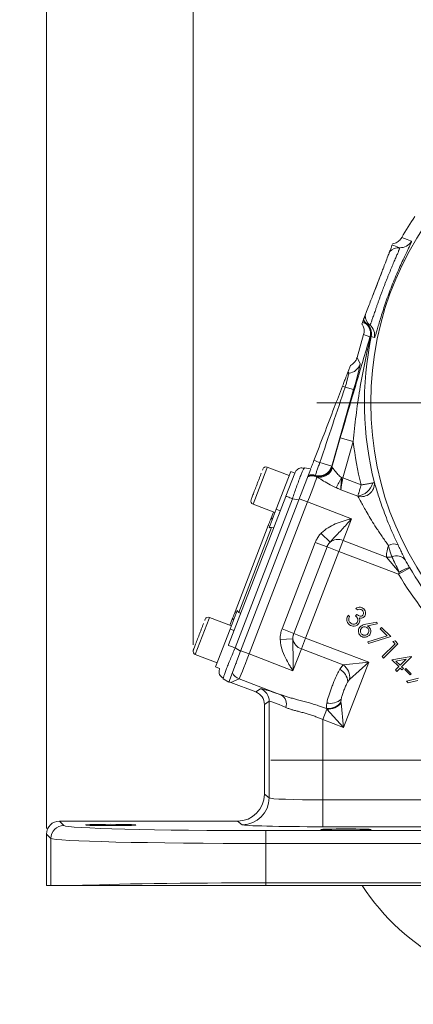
# Model space of a CAD drawing. Header units: inches. Extents: x 0.3 to 33.9, y 0.2 to 21.6.
# Tile 10 of 18: x 18.8 to 22.4, y 5.1 to 14.3. Entities that reach past the tile are written whole.
import ezdxf

# ---------------------------------------------------------------- set-up
doc = ezdxf.new("R2010")
doc.units = ezdxf.units.IN
doc.header["$MEASUREMENT"] = 0
doc.layers.add('SLD-0', color=7, linetype='Continuous', lineweight=15)
doc.styles.add('SLDTEXTSTYLE0', font='TXT', dxfattribs={"width": 0.75})
doc.dimstyles.new('SLDDIMSTYLE0', dxfattribs={"dimtxt": 0.25, "dimasz": 0.13, "dimexe": 0, "dimexo": 0.0625, "dimgap": 0.0625, "dimtad": 0, "dimtih": 1, "dimtoh": 1, "dimrnd": 1e-09, "dimzin": 12, "dimdsep": 46, "dimtxsty": 'SLDTEXTSTYLE0', "dimsah": 1, "dimcen": 0.09, "dimadec": 0, "dimazin": 3, "dimtfac": 1, "dimtmove": 0, "dimatfit": 0, "dimfxl": 1, "dimfrac": 2, "dimtolj": 1, "dimtzin": 12, "dimarcsym": 0})
doc.dimstyles.new('SLDDIMSTYLE1', dxfattribs={"dimtxt": 0.25, "dimasz": 0.13, "dimexe": 0, "dimexo": 0.0625, "dimgap": 0.0625, "dimtad": 0, "dimtih": 1, "dimtoh": 1, "dimrnd": 1e-09, "dimzin": 12, "dimdsep": 46, "dimtxsty": 'SLDTEXTSTYLE0', "dimsah": 1, "dimcen": 0.09, "dimadec": 0, "dimazin": 3, "dimtfac": 1, "dimtofl": 0, "dimtmove": 0, "dimatfit": 3, "dimfxl": 1, "dimfrac": 2, "dimtolj": 1, "dimtzin": 12, "dimarcsym": 0})

# ---------------------------------------------------------------- blocks, each defined once
blk = doc.blocks.new('_D_2')
at = {"layer": 'SLD-0'}
for p, q in [((19.0215, 6.7596), (19.0215, 15.2715)), ((20.3863, 8.4735), (20.3863, 15.2715)), ((19.0215, 15.1465), (18.7715, 15.1465)), ((19.3172, 15.1833), (19.2664, 15.1833)), ((19.2664, 15.1833), (19.2664, 14.7865)), ((20.0907, 15.1833), (20.1414, 15.1833)), ((20.1414, 15.1833), (20.1414, 14.7865)), ((20.3863, 15.1465), (20.6363, 15.1465)), ((19.2664, 14.7865), (19.3172, 14.7865)), ((20.1414, 14.7865), (20.0907, 14.7865))]:
    blk.add_line(p, q, dxfattribs=at)
for points in [[(19.0215, 15.1465), (18.8915, 15.1665), (18.8915, 15.1265)], [(20.3863, 15.1465), (20.5163, 15.1265), (20.5163, 15.1665)]]:
    blk.add_solid(points, dxfattribs=at)
at = {"layer": 'SLD-0', "char_height": 0.25, "attachment_point": 1, "style": 'SLDTEXTSTYLE0'}
for s, insert in [('1.36', (19.2791, 15.5564, -1.4325)), ('34.7', (19.3807, 15.1087, -1.4325))]:
    blk.add_mtext(s, dxfattribs=dict(at, insert=insert))
blk = doc.blocks.new('_D_3')
at = {"layer": 'SLD-0'}
for p, q in [((20.3863, 8.4735), (20.3863, 15.2715)), ((23.7432, 10.0833), (23.7432, 15.2715)), ((20.3863, 15.1465), (21.5384, 15.1465)), ((21.678, 15.1833), (21.6272, 15.1833)), ((21.6272, 15.1833), (21.6272, 14.7865)), ((22.4515, 15.1833), (22.5023, 15.1833)), ((22.5023, 15.1833), (22.5023, 14.7865)), ((23.7432, 15.1465), (22.5911, 15.1465)), ((21.6272, 14.7865), (21.678, 14.7865)), ((22.5023, 14.7865), (22.4515, 14.7865))]:
    blk.add_line(p, q, dxfattribs=at)
for points in [[(20.3863, 15.1465), (20.5163, 15.1265), (20.5163, 15.1665)], [(23.7432, 15.1465), (23.6132, 15.1665), (23.6132, 15.1265)]]:
    blk.add_solid(points, dxfattribs=at)
at = {"layer": 'SLD-0', "char_height": 0.25, "attachment_point": 1, "style": 'SLDTEXTSTYLE0'}
for s, insert in [('3.36', (21.6399, 15.5564, -1.4325)), ('85.3', (21.7415, 15.1087, -1.4325))]:
    blk.add_mtext(s, dxfattribs=dict(at, insert=insert))
blk = doc.blocks.new('SW_CENTERMARKSYMBOL_0')
at = {"layer": 'SLD-0', "color": 0}
for p, q in [((0, 1), (0, 3.4561)), ((0, 0), (0, 0.5)), ((-1, 0), (-3.4561, 0)), ((0, 0), (-0.5, 0)), ((0, 0), (0, -0.5)), ((0, 0), (0.5, 0)), ((1, 0), (3.4561, 0)), ((0, -1), (0, -3.4561))]:
    blk.add_line(p, q, dxfattribs=at)
blk = doc.blocks.new('SW_CENTERMARKSYMBOL_1')
at = {"layer": 'SLD-0', "color": 0}
for p, q in [((0, 1), (0, 2.635)), ((0, 0), (0, 0.5)), ((-1, 0), (-2.635, 0)), ((0, 0), (-0.5, 0)), ((0, 0), (0, -0.5)), ((0, 0), (0.5, 0)), ((1, 0), (2.635, 0)), ((0, -1), (0, -2.635))]:
    blk.add_line(p, q, dxfattribs=at)

msp = doc.modelspace()

# ---------------------------------------------------------------- linework, layer by layer
at = {"color": 7, "linetype": 'Continuous', "lineweight": 15}
for p, q in [((22.3255, 12.2674), (22.3255, 12.2674)), ((22.1439, 11.9556), (22.0542, 11.7221)), ((21.9602, 11.4771), (21.9552, 11.4641)), ((21.9602, 11.4771), (21.9943, 11.4641)), ((21.9679, 11.4972), (21.9683, 11.4982)), ((21.9096, 11.1484), (21.9713, 11.3635)), ((21.9713, 11.3635), (21.9713, 11.3636)), ((21.9713, 11.3635), (22.0304, 11.3409)), ((22.0376, 11.3466), (22.0424, 11.3455)), ((21.9385, 11.0904), (21.9096, 11.1484)), ((21.8269, 11.0184), (21.8207, 11.0022)), ((21.8269, 11.0184), (21.8485, 11.0745)), ((21.6741, 10.1382), (21.8785, 10.8512)), ((21.8785, 10.8512), (21.7998, 10.8738)), ((21.7544, 10.4007), (21.676, 10.1272)), ((21.7544, 10.4007), (21.8745, 10.3662)), ((21.7774, 10.0277), (21.8745, 10.3662)), ((21.0326, 10.1071), (21.0299, 10.1001)), ((21.2784, 10.0498), (21.0749, 10.128)), ((21.3301, 10.0728), (21.3441, 10.0961)), ((21.4787, 10.1111), (21.3679, 9.8224)), ((21.4143, 10.1132), (21.42, 10.1225)), ((21.4787, 10.1111), (21.42, 10.1225)), ((21.6741, 10.1382), (21.564, 10.1698)), ((21.6729, 10.1334), (21.6741, 10.1382)), ((21.676, 10.1272), (21.6729, 10.1334)), ((21.1576, 9.7352), (21.2928, 10.0872)), ((21.2474, 9.8575), (21.3301, 10.0729)), ((21.3301, 10.0729), (21.2928, 10.0872)), ((21.5323, 10.0402), (21.5262, 10.0454)), ((21.5357, 10.0379), (21.5323, 10.0402)), ((21.765, 10.0313), (21.7774, 10.0277)), ((21.9484, 9.9621), (21.7774, 10.0277)), ((21.7603, 9.9178), (21.9173, 9.8576)), ((20.7151, 8.4708), (21.2463, 9.8544)), ((20.7756, 8.444), (21.3092, 9.8339)), ((20.8269, 8.4132), (21.3679, 9.8224)), ((21.3679, 9.8224), (21.3092, 9.8339)), ((21.4503, 9.8039), (21.3723, 9.8339)), ((20.9066, 8.3875), (21.4503, 9.8039)), ((20.9423, 9.7825), (21.1458, 9.7044)), ((21.0915, 9.5629), (21.1576, 9.7352)), ((21.1576, 9.7352), (21.195, 9.7209)), ((21.4503, 9.8039), (21.8577, 9.6475)), ((21.1042, 9.6377), (21.1318, 9.7098)), ((21.7798, 9.4445), (21.8577, 9.6475)), ((20.7748, 8.7797), (21.0839, 9.5849)), ((20.81, 8.7746), (21.1135, 9.5652)), ((21.0839, 9.5849), (21.0979, 9.5795)), ((21.1338, 9.5616), (21.1135, 9.5652)), ((21.6586, 9.4288), (21.5748, 9.5106)), ((21.5217, 9.4271), (21.2118, 8.6198)), ((21.3213, 8.5777), (21.6312, 9.3851)), ((21.6312, 9.3851), (21.5217, 9.4271)), ((21.6312, 9.3851), (21.7408, 9.343)), ((21.7408, 9.343), (21.7798, 9.4445)), ((22.1852, 9.2889), (21.7798, 9.4445)), ((21.4309, 8.5357), (21.7408, 9.343)), ((21.7408, 9.343), (22.2964, 9.1297)), ((22.1852, 9.2889), (22.3026, 9.1487)), ((22.3996, 9.1909), (22.2964, 9.1297)), ((22.3996, 9.1909), (22.3989, 9.1919)), ((22.3026, 9.1487), (22.2964, 9.1297)), ((21.9127, 8.7974), (21.8991, 8.8109)), ((20.7409, 8.6495), (20.5373, 8.7276)), ((20.7269, 8.6548), (20.7545, 8.7269)), ((20.729, 8.6187), (20.7952, 8.791)), ((20.7888, 8.7744), (20.7748, 8.7797)), ((20.8275, 8.7637), (20.81, 8.7746)), ((21.8281, 8.7488), (21.8412, 8.7358)), ((21.897, 8.744), (21.9092, 8.7561)), ((20.4951, 8.7068), (20.4924, 8.6997)), ((21.993, 8.6649), (22.0936, 8.6848)), ((22.0974, 8.6667), (22.007, 8.6482)), ((22.0936, 8.6848), (22.0974, 8.6667)), ((22.1264, 8.6202), (22.139, 8.6327)), ((22.139, 8.6327), (22.2233, 8.5484)), ((20.5939, 8.2667), (20.729, 8.6187)), ((20.729, 8.6187), (20.7664, 8.6043)), ((21.3213, 8.5777), (21.2118, 8.6198)), ((21.3213, 8.5777), (21.4309, 8.5357)), ((21.3919, 8.4342), (21.4309, 8.5357)), ((22.0191, 8.3099), (21.4309, 8.5357)), ((22.0105, 8.4997), (22.1902, 8.5564)), ((22.2233, 8.5484), (22.0158, 8.4832)), ((22.1902, 8.5564), (22.1264, 8.6202)), ((20.7756, 8.444), (20.8269, 8.4132)), ((21.3124, 8.5269), (21.1954, 8.5222)), ((22.0158, 8.4832), (22.0105, 8.4997)), ((22.1433, 8.3625), (22.2632, 8.4825)), ((22.2894, 8.4823), (22.1565, 8.3493)), ((22.2423, 8.5033), (22.2633, 8.5084)), ((22.2632, 8.4825), (22.2423, 8.5033)), ((22.2633, 8.5084), (22.2894, 8.4823)), ((20.4047, 8.3822), (20.6083, 8.304)), ((20.7161, 8.1245), (20.8269, 8.4132)), ((20.9066, 8.3875), (20.8286, 8.4175)), ((21.314, 8.2311), (20.9066, 8.3875)), ((21.314, 8.2311), (21.3919, 8.4342)), ((21.3919, 8.4342), (21.7811, 8.2848)), ((22.1565, 8.3493), (22.1433, 8.3625)), ((22.235, 8.3325), (22.4146, 8.3638)), ((22.4173, 8.3611), (22.3246, 8.2685)), ((22.4146, 8.3638), (22.4173, 8.3611)), ((20.5939, 8.2667), (20.6313, 8.2524)), ((20.7838, 8.3009), (20.7869, 8.2998)), ((21.7811, 8.2848), (21.7493, 8.2442)), ((22.0191, 8.3099), (21.7811, 8.2848)), ((21.7853, 7.7008), (22.0191, 8.3099)), ((21.8412, 8.1499), (22.0191, 8.3099)), ((22.2986, 8.269), (22.235, 8.3325)), ((22.2676, 8.2381), (22.2986, 8.269)), ((22.3667, 8.3372), (22.2722, 8.3209)), ((22.2722, 8.3209), (22.3113, 8.2817)), ((22.3113, 8.2817), (22.3667, 8.3372)), ((22.3246, 8.2685), (22.3407, 8.2524)), ((20.6261, 8.2257), (20.6313, 8.2524)), ((20.6648, 8.1553), (20.6672, 8.1673)), ((22.2809, 8.2248), (22.2676, 8.2381)), ((22.3118, 8.2557), (22.2809, 8.2248)), ((22.3279, 8.2396), (22.3118, 8.2557)), ((22.3407, 8.2524), (22.3279, 8.2396)), ((22.3531, 8.2416), (22.3641, 8.2526)), ((22.4028, 8.1919), (22.3531, 8.2416)), ((22.3641, 8.2526), (22.4138, 8.2029)), ((22.4138, 8.2029), (22.4028, 8.1919)), ((20.7161, 8.1245), (20.6648, 8.1553)), ((20.7364, 8.1217), (20.813, 8.1558)), ((20.968, 8.0328), (20.7364, 8.1217)), ((20.813, 8.1558), (21.2064, 8.0048)), ((22.371, 8.1347), (22.4819, 8.1608)), ((22.3865, 8.1192), (22.371, 8.1347)), ((22.477, 8.1403), (22.3865, 8.1192)), ((21.0123, 8.0632), (20.968, 8.0328)), ((21.0482, 7.9162), (21.0924, 7.9466)), ((21.0482, 7.0794), (21.0482, 7.9162)), ((21.0924, 7.9466), (21.0924, 7.0463)), ((21.7601, 7.9388), (21.7621, 7.9655)), ((21.7609, 7.9318), (21.7601, 7.9388)), ((21.7853, 7.7008), (21.7609, 7.9318)), ((21.6299, 7.8735), (21.5921, 7.775)), ((21.6253, 7.8787), (21.6299, 7.8735)), ((21.6299, 7.8735), (21.7853, 7.7008)), ((21.5921, 7.775), (21.7853, 7.7008)), ((21.5921, 7.0273), (21.5921, 7.775)), ((21.0924, 7.0463), (21.0482, 7.0794)), ((21.5921, 7.0273), (21.5921, 6.7774)), ((22.7976, 7.0273), (21.5921, 7.0273)), ((19.1821, 6.7889), (19.1415, 6.8296)), ((20.7982, 6.8296), (19.1415, 6.8296)), ((20.7982, 6.8296), (20.8426, 6.7963)), ((19.0215, 6.7096), (19.0622, 6.669)), ((19.0215, 6.7096), (19.0215, 6.2283)), ((21.0615, 6.621), (21.0615, 6.741)), ((26.4148, 6.741), (21.0615, 6.741)), ((21.5921, 6.7774), (22.6861, 6.7774)), ((19.0622, 6.669), (19.0622, 6.2283)), ((21.0615, 6.2548), (21.0615, 6.621)), ((21.0615, 6.621), (26.4148, 6.621)), ((21.0615, 6.2283), (21.0615, 6.2548)), ((26.4148, 6.2548), (21.0615, 6.2548)), ((19.0622, 6.2283), (19.0215, 6.2283)), ((19.2874, 6.2283), (19.0622, 6.2283)), ((26.4148, 6.2283), (21.0615, 6.2283))]:
    msp.add_line(p, q, dxfattribs=at)
at = {"color": 8, "linetype": 'Continuous', "lineweight": 15}
for p, q in [((21.0705, 10.1165), (20.9423, 9.7825)), ((21.0749, 10.128), (21.0705, 10.1165)), ((20.5329, 8.7161), (20.4047, 8.3822)), ((20.5373, 8.7276), (20.5329, 8.7161))]:
    msp.add_line(p, q, dxfattribs=at)
at = {"color": 7, "linetype": 'Continuous', "lineweight": 15, "flags": 128}
for points in [[(22.4159, 12.2321), (22.408, 12.2352), (22.3764, 12.2476), (22.3255, 12.2674)], [(22.3062, 12.1728), (22.2984, 12.1758), (22.2669, 12.1879), (22.2374, 12.1993)], [(22.0009, 11.4631), (22.0087, 11.4601), (22.0296, 11.4521)], [(22.0424, 11.3455), (22.0504, 11.3425), (22.0714, 11.3346)]]:
    msp.add_lwpolyline(points, dxfattribs=at)
at = {"color": 7, "linetype": 'Continuous', "lineweight": 15}
msp.add_circle((24.9932, 10.7279), 2.9561, dxfattribs=at)
for centre, radius, start, end in [((24.9932, 10.7279), 3.08, 145.68866, 150.01049), ((22.3122, 12.2926), 0.12, 267.12145, 329.751), ((22.3002, 12.0529), 0.12, 87.1173, 136.78866), ((22.0735, 11.5541), 0.1199, 208.32095, 228.67014), ((22.0764, 11.5563), 0.1205, 207.32433, 230.8289), ((22.0767, 11.556), 0.1199, 206.84969, 230.78696), ((22.1053, 11.5452), 0.12, 181.21134, 230.8827), ((21.915, 11.374), 0.12, 343.98483, 48.66061), ((21.9219, 11.3736), 0.1188, 346.86443, 48.73337), ((21.925, 11.3702), 0.12, 348.15797, 50.77799), ((21.9539, 11.3591), 0.12, 348.249, 50.87855), ((24.9932, 10.7279), 3.0147, 168.17845, 194.3092), ((21.8231, 11.1237), 0.1201, 274.94933, 343.90746), ((21.8439, 10.8844), 0.1201, 94.94472, 101.08972), ((22.9012, 13.6548), 2.9912, 247.88685, 248.39395), ((24.9932, 10.7279), 3.1396, 186.61581, 194.11826), ((30.9724, 34.6622), 26.2373, 248.85849, 248.98642), ((21.0634, 10.0981), 0.032, 69, 159), ((21.5575, 10.1666), 0.1201, 253.4565, 343.90766), ((21.5606, 10.1605), 0.1201, 253.35459, 343.90768), ((21.5664, 10.1545), 0.1193, 253.39139, 344.20139), ((21.4929, 9.9252), 0.1205, 69.18139, 110.51555), ((21.4929, 9.9267), 0.1201, 70.85707, 110.3491), ((21.4917, 9.9303), 0.1201, 73.34254, 108.86771), ((21.4891, 9.9364), 0.1201, 73.44386, 106.02337), ((21.1313, 10.3026), 0.6893, 327.9309, 336.82233), ((21.8946, 10.0226), 0.1665, 277.81046, 345.46101), ((21.9485, 9.9761), 0.1236, 255.95677, 3.12689), ((20.9538, 9.8124), 0.032, 159, 249), ((21.1291, 9.6263), 0.0274, 95.79156, 155.40829), ((21.7328, 9.3311), 0.1227, 67.49934, 127.23491), ((22.2503, 9.3195), 0.0929, 63.96451, 121.27064), ((22.1989, 9.404), 0.116, 263.22283, 287.84233), ((22.2766, 9.1972), 0.1053, 36.84227, 113.61876), ((22.4644, 8.917), 0.2826, 103.39765, 124.93181), ((24.9932, 10.7279), 3.0148, 210.65257, 225.54358), ((24.9932, 10.7279), 3.1348, 210.65257, 225.54358), ((20.5259, 8.6977), 0.032, 69, 159), ((20.7807, 8.7187), 0.0274, 162.59171, 222.20844), ((21.4329, 8.5498), 0.1227, 190.76509, 250.50066), ((20.4162, 8.412), 0.032, 159, 249), ((21.6955, 8.1658), 0.1465, 353.75158, 54.24842), ((20.8562, 8.2679), 0.1201, 207.59422, 248.92282), ((21.6769, 8.1144), 0.1486, 5.52242, 60.84324), ((20.9673, 7.9465), 0.1251, 0.05219, 68.94781), ((21.1506, 7.9194), 0.102, 342.18161, 56.84741), ((21.6412, 8.0244), 0.1465, 263.75273, 324.25137), ((21.6618, 8.075), 0.1486, 257.15676, 312.47758), ((21.6404, 8.0262), 0.153, 266.07251, 321.92749), ((20.8423, 7.0465), 0.2501, 270.06892, 359.94636), ((19.1822, 6.6689), 0.1201, 90.04597, 179.95403), ((23.7432, 7.3983), 2.135, 213.23055, 326.76945)]:
    msp.add_arc(centre, radius, start, end, dxfattribs=at)
for centre, major_axis, ratio, start_param, end_param in [((21.7942, 11.1817), (-0.0536, 0.1075), 0.998667, 3.14741, 3.969959), ((22.5836, 9.5984), (-1.6238, 3.4426), 0.022792, 1.134912, 1.139471), ((21.8705, 10.8543), (0.0678, 0.2364), 0.034788, 4.709342, 6.245231), ((21.4986, 9.9614), (0.8719, 2.6055), 0.001529, 1.213574, 1.491243), ((21.7902, 10.0724), (0.1142, -0.0552), 0.066735, 3.187995, 3.47672), ((21.4461, 9.8055), (0.0896, 0.2334), 0.018159, 4.712389, 6.194904), ((21.6921, 9.8967), (-1.6238, 3.4426), 0.022792, 1.515069, 1.51685), ((21.7856, 10.0246), (0.0243, 0.1246), 0.068016, 1.558839, 2.613717), ((21.1041, 9.5204), (0.0164, 0.0428), 0.916331, 0.174533, 0.698222), ((20.833, 8.8141), (0.0164, 0.0428), 0.916331, 2.44337, 2.96706), ((20.9024, 8.3891), (0.0896, 0.2334), 0.018159, 3.176499, 4.712389), ((20.7795, 8.2338), (-0.1098, -0.0489), 0.998783, 0.618044, 0.784789), ((20.9231, 7.9161), (-0.1031, -0.0709), 0.999103, 2.539873, 3.743313), ((21.6369, 7.8226), (0.625, -0.2402), 0.032596, 2.343173, 3.119213), ((21.5921, 7.706), (0.4999, -0.2403), 0.037993, 2.348907, 3.124947), ((20.798, 7.0797), (0.2002, -0.1501), 0.999049, 5.356262, 6.926144), ((21.5921, 7.0469), (0.5, 0), 0.039279, 3.176499, 4.712389), ((19.1415, 6.7095), (0.0849, -0.0849), 0.999315, 2.356537, 3.926648), ((21.5921, 6.797), (0.75, 0), 0.026186, 3.176499, 4.712389), ((21.0615, 6.7902), (1.88, 0), 0.026186, 3.167773, 4.712389), ((21.0615, 6.6703), (2, 0), 0.024615, 3.167773, 4.712389), ((21.0615, 6.2056), (2, 0), 0.024615, 1.570796, 2.661649)]:
    msp.add_ellipse(centre, major_axis=major_axis, ratio=ratio, start_param=start_param, end_param=end_param, dxfattribs=at)
for centre in [(19.6182, 6.7936), (21.8062, 6.751)]:
    msp.add_ellipse(centre, major_axis=(0.2344, 0), ratio=0.026186, dxfattribs=at)
for points, knots in [([(22.0714, 11.3346), (22.0717, 11.3347), (22.0724, 11.3347), (22.0749, 11.3383), (22.0796, 11.35), (22.0885, 11.3779), (22.1004, 11.4183), (22.1152, 11.4688), (22.1332, 11.5289), (22.1541, 11.5953), (22.1783, 11.6675), (22.2048, 11.7421), (22.2338, 11.8183), (22.264, 11.8928), (22.2947, 11.9644), (22.3243, 12.03), (22.3518, 12.0888), (22.3757, 12.1385), (22.3951, 12.1789), (22.4087, 12.2083), (22.4166, 12.2276), (22.4161, 12.2306), (22.4159, 12.2321)], [0, 0, 0, 0, 0.0191636, 0.0383909, 0.0921782, 0.1474506, 0.2008183, 0.2556938, 0.3079923, 0.3618137, 0.4133907, 0.4665477, 0.5182761, 0.5716492, 0.6239142, 0.6778033, 0.7303654, 0.7844485, 0.8373932, 0.8917939, 0.9451748, 1, 1, 1, 1]), ([(22.3255, 12.2674), (22.3176, 12.2565), (22.3018, 12.2345), (22.2705, 12.2159), (22.2493, 12.2109), (22.2411, 12.209)], [0, 0, 0, 0, 0.381475, 0.762946, 1, 1, 1, 1]), ([(22.0296, 11.4521), (22.0297, 11.4521), (22.0302, 11.452), (22.0315, 11.4533), (22.034, 11.458), (22.0373, 11.4656), (22.0414, 11.4762), (22.0462, 11.4894), (22.0517, 11.5052), (22.0581, 11.5237), (22.0652, 11.5445), (22.0729, 11.5672), (22.0813, 11.5918), (22.0905, 11.6185), (22.1002, 11.6464), (22.1102, 11.675), (22.1207, 11.7042), (22.1317, 11.7345), (22.1454, 11.7715), (22.1591, 11.8079), (22.1764, 11.8526), (22.1914, 11.8902), (22.2061, 11.9265), (22.2205, 11.9615), (22.2343, 11.9947), (22.2474, 12.0256), (22.2569, 12.0477), (22.2658, 12.0684), (22.2741, 12.0878), (22.2817, 12.1057), (22.2885, 12.1218), (22.2945, 12.1361), (22.2994, 12.1483), (22.3029, 12.1576), (22.3058, 12.1664), (22.3071, 12.1716), (22.3064, 12.1725), (22.3062, 12.1728)], [0, 0, 0, 0, 0.006608, 0.03474, 0.063086, 0.092112, 0.121373, 0.149318, 0.177473, 0.206297, 0.235354, 0.263061, 0.290977, 0.319565, 0.348389, 0.375065, 0.401938, 0.429444, 0.457173, 0.500028, 0.524643, 0.57466, 0.600115, 0.62446, 0.673879, 0.699, 0.724166, 0.74949, 0.775306, 0.801289, 0.827981, 0.854857, 0.882311, 0.909965, 0.93221, 0.977211, 1, 1, 1, 1]), ([(22.1439, 11.9556), (22.1467, 11.9629), (22.1577, 11.9916), (22.177, 12.042), (22.198, 12.0966), (22.2097, 12.127), (22.212, 12.133), (22.2128, 12.1351)], [0, 0, 0, 0, 0.070467, 0.277117, 0.56329, 0.852377, 1, 1, 1, 1]), ([(22.2128, 12.1351), (22.2139, 12.138), (22.2162, 12.1439), (22.2214, 12.1576), (22.2269, 12.172), (22.2318, 12.1847), (22.2353, 12.1937), (22.2367, 12.1975), (22.2374, 12.1993)], [0, 0, 0, 0, 0.0570781, 0.1141682, 0.342489, 0.5708809, 0.7854356, 1, 1, 1, 1]), ([(22.1439, 11.9556), (22.1394, 11.9432), (22.126, 11.9066), (22.1061, 11.8538), (22.08, 11.7863), (22.065, 11.7489), (22.0542, 11.7221)], [0, 0, 0, 0, 0.169371, 0.500138, 0.642092, 1, 1, 1, 1]), ([(21.9854, 11.5427), (21.9877, 11.5489), (21.9925, 11.5613), (22.0134, 11.6158), (22.0342, 11.6699), (22.0474, 11.7044), (22.0527, 11.718), (22.0542, 11.7221)], [0, 0, 0, 0, 0.322606, 0.642639, 0.869131, 0.960935, 1, 1, 1, 1]), ([(21.9602, 11.4771), (21.9606, 11.4782), (21.9616, 11.4809), (21.9636, 11.486), (21.9653, 11.4905), (21.9661, 11.4924), (21.9661, 11.4926)], [0, 0, 0, 0, 0.276499, 0.740058, 0.971846, 1, 1, 1, 1]), ([(21.9697, 11.5019), (21.9706, 11.5043), (21.9722, 11.5085), (21.975, 11.5157), (21.9778, 11.5229), (21.9809, 11.5312), (21.9839, 11.5388), (21.9854, 11.5427)], [0, 0, 0, 0, 0.27353, 0.455109, 0.636696, 0.818329, 1, 1, 1, 1]), ([(21.9552, 11.4641), (21.9573, 11.4607), (21.9617, 11.4539), (21.968, 11.4406), (21.9734, 11.4238), (21.9763, 11.4038), (21.9759, 11.3834), (21.9729, 11.3702), (21.9713, 11.3636)], [0, 0, 0, 0, 0.114538, 0.230247, 0.419935, 0.615121, 0.80481, 1, 1, 1, 1]), ([(21.9943, 11.4641), (21.9948, 11.4639), (21.9957, 11.4637), (21.9988, 11.4631), (22.0003, 11.4629)], [0, 0, 0, 0, 0.498553, 1, 1, 1, 1]), ([(22.0003, 11.4629), (22.0004, 11.4629), (22.0006, 11.4631), (22.0008, 11.4631), (22.0009, 11.4631)], [0, 0, 0, 0, 0.44896, 1, 1, 1, 1]), ([(22.0304, 11.3409), (22.0077, 11.2648), (21.9625, 11.1125), (21.8938, 10.8802), (21.8243, 10.643), (21.7777, 10.4817), (21.7544, 10.4007)], [0, 0, 0, 0, 0.2475226, 0.4953545, 0.7466444, 1, 1, 1, 1]), ([(21.8745, 10.3662), (21.8825, 10.447), (21.8986, 10.6089), (21.9343, 10.8534), (21.9789, 11.0999), (22.018, 11.2643), (22.0376, 11.3466)], [0, 0, 0, 0, 0.243652, 0.488293, 0.743873, 1, 1, 1, 1]), ([(22.0304, 11.3409), (22.0311, 11.342), (22.0325, 11.3444), (22.0359, 11.3458), (22.0376, 11.3466)], [0, 0, 0, 0, 0.4965896, 1, 1, 1, 1]), ([(21.8207, 11.0022), (21.82, 11.0002), (21.8184, 10.9962), (21.8102, 10.9747), (21.7985, 10.9443), (21.7861, 10.912), (21.7782, 10.8913), (21.7752, 10.8836)], [0, 0, 0, 0, 0.215697, 0.431707, 0.649625, 0.869325, 1, 1, 1, 1]), ([(21.7998, 10.8738), (21.8023, 10.8825), (21.8091, 10.9055), (21.818, 10.9373), (21.8261, 10.9681), (21.8318, 10.9914), (21.8338, 11.0021), (21.8336, 11.0037), (21.8335, 11.004)], [0, 0, 0, 0, 0.133792, 0.349994, 0.507744, 0.714733, 0.929626, 1, 1, 1, 1]), ([(21.7752, 10.8836), (21.7494, 10.8165), (21.6923, 10.6675), (21.6036, 10.4366), (21.5407, 10.2728), (21.5093, 10.1909)], [0, 0, 0, 0, 0.290689, 0.645331, 1, 1, 1, 1]), ([(21.5093, 10.1909), (21.5032, 10.175), (21.4938, 10.1504), (21.4858, 10.1298), (21.483, 10.1224)], [0, 0, 0, 0, 0.643729, 1, 1, 1, 1]), ([(21.4159, 10.118), (21.4095, 10.1194), (21.3967, 10.1222), (21.3772, 10.119), (21.3588, 10.1108), (21.3489, 10.101), (21.344, 10.0961)], [0, 0, 0, 0, 0.252652, 0.503903, 0.753133, 1, 1, 1, 1]), ([(21.5233, 10.0515), (21.5233, 10.0525), (21.5234, 10.0549), (21.5274, 10.0683), (21.5349, 10.0907), (21.5452, 10.1198), (21.5562, 10.1493), (21.5625, 10.1661), (21.564, 10.1698)], [0, 0, 0, 0, 0.143666, 0.362558, 0.499578, 0.718486, 0.937392, 1, 1, 1, 1]), ([(21.765, 10.0313), (21.7532, 10.0404), (21.7292, 10.059), (21.7068, 10.0899), (21.6932, 10.1087), (21.6855, 10.1182), (21.6827, 10.1206), (21.6811, 10.122)], [0, 0, 0, 0, 0.287489, 0.585556, 0.818707, 0.895758, 1, 1, 1, 1]), ([(21.0191, 10.0719), (21.0164, 10.0649), (21.0111, 10.0509), (21.0012, 10.0252), (20.9904, 9.9973), (20.9761, 9.96), (20.9586, 9.9143), (20.9434, 9.8748), (20.9339, 9.85), (20.9282, 9.8351), (20.9251, 9.827), (20.9232, 9.8222), (20.924, 9.8241), (20.924, 9.8242)], [0, 0, 0, 0, 0.084381, 0.170552, 0.256723, 0.341104, 0.497853, 0.654602, 0.738983, 0.825154, 0.911325, 0.995706, 1, 1, 1, 1]), ([(21.5357, 10.0379), (21.537, 10.0372), (21.5501, 10.0298), (21.5846, 10.0075), (21.6442, 9.9702), (21.6911, 9.9481), (21.7155, 9.9366)], [0, 0, 0, 0, 0.032981, 0.337416, 0.655229, 1, 1, 1, 1]), ([(21.7603, 9.9178), (21.7603, 9.9179), (21.7603, 9.9183), (21.7601, 9.9209), (21.7599, 9.9266), (21.7598, 9.943), (21.7614, 9.9732), (21.764, 10.0077), (21.7649, 10.0273), (21.765, 10.0313)], [0, 0, 0, 0, 0.0040592, 0.0146748, 0.1064973, 0.2213194, 0.565606, 0.9113159, 1, 1, 1, 1]), ([(21.7155, 9.9366), (21.7172, 9.9359), (21.7254, 9.9324), (21.7389, 9.9267), (21.752, 9.9213), (21.7588, 9.9185), (21.7602, 9.9179), (21.7603, 9.9178)], [0, 0, 0, 0, 0.113147, 0.55018, 0.907441, 0.987255, 1, 1, 1, 1]), ([(21.9484, 9.9621), (21.9483, 9.962), (21.9471, 9.9579), (21.9448, 9.9499), (21.941, 9.9372), (21.9345, 9.9156), (21.9288, 9.8965), (21.9221, 9.874), (21.9195, 9.865), (21.9173, 9.8576)], [0, 0, 0, 0, 0.0034304, 0.0967701, 0.1892275, 0.3086031, 0.627922, 0.6935814, 1, 1, 1, 1]), ([(21.9484, 9.9621), (21.9485, 9.9621), (21.9527, 9.9629), (21.9609, 9.9643), (21.974, 9.9665), (21.9895, 9.9692), (22.0071, 9.9722), (22.0212, 9.9747), (22.0338, 9.9769), (22.0451, 9.9789), (22.0522, 9.9801), (22.0558, 9.9808)], [0, 0, 0, 0, 0.0034233, 0.0965672, 0.1888305, 0.3084825, 0.4660683, 0.6282067, 0.6932316, 0.8445932, 1, 1, 1, 1]), ([(22.072, 9.9828), (22.0712, 9.9829), (22.0697, 9.983), (22.0632, 9.982), (22.0576, 9.9811), (22.0558, 9.9808)], [0, 0, 0, 0, 0.397481, 0.81045, 1, 1, 1, 1]), ([(22.2911, 9.4029), (22.2757, 9.4359), (22.2446, 9.5028), (22.2025, 9.6034), (22.1654, 9.6996), (22.1363, 9.7814), (22.1122, 9.8536), (22.0951, 9.9079), (22.0816, 9.9515), (22.0752, 9.9723), (22.072, 9.9828)], [0, 0, 0, 0, 0.166213, 0.337601, 0.477051, 0.620462, 0.730255, 0.843012, 0.920772, 1, 1, 1, 1]), ([(21.9173, 9.8576), (21.9174, 9.8575), (21.9179, 9.857), (21.9183, 9.8565), (21.9185, 9.8562)], [0, 0, 0, 0, 0.209807, 1, 1, 1, 1]), ([(21.9185, 9.8562), (21.9279, 9.8386), (21.9514, 9.7946), (21.9954, 9.715), (22.0436, 9.634), (22.0909, 9.5589), (22.144, 9.4793), (22.1826, 9.4258), (22.2021, 9.3988)], [0, 0, 0, 0, 0.14188, 0.356834, 0.500225, 0.646485, 0.821608, 1, 1, 1, 1]), ([(21.8577, 9.6475), (21.8575, 9.6475), (21.8446, 9.6439), (21.8188, 9.6368), (21.7682, 9.6219), (21.7071, 9.6003), (21.6388, 9.5649), (21.5964, 9.5324), (21.5767, 9.5126), (21.5748, 9.5106)], [0, 0, 0, 0, 0.001933, 0.126805, 0.251622, 0.499636, 0.737052, 0.973799, 1, 1, 1, 1]), ([(21.6586, 9.4288), (21.6597, 9.4302), (21.6855, 9.462), (21.7409, 9.5143), (21.8067, 9.5877), (21.8455, 9.6332), (21.8576, 9.6474), (21.8577, 9.6475)], [0, 0, 0, 0, 0.018902, 0.426946, 0.821584, 0.997921, 1, 1, 1, 1]), ([(21.5748, 9.5106), (21.5726, 9.5083), (21.5614, 9.4965), (21.5435, 9.4728), (21.5293, 9.4462), (21.523, 9.4304), (21.5217, 9.4271)], [0, 0, 0, 0, 0.096516, 0.48907, 0.892319, 1, 1, 1, 1]), ([(21.6312, 9.3851), (21.632, 9.3869), (21.6352, 9.395), (21.6424, 9.409), (21.6516, 9.4214), (21.6575, 9.4277), (21.6586, 9.4288)], [0, 0, 0, 0, 0.112407, 0.504421, 0.906519, 1, 1, 1, 1]), ([(22.2021, 9.3988), (22.2018, 9.3978), (22.1948, 9.3751), (22.1833, 9.3334), (22.1846, 9.3036), (22.1852, 9.2889)], [0, 0, 0, 0, 0.023642, 0.518923, 1, 1, 1, 1]), ([(22.2021, 9.3988), (22.2049, 9.3885), (22.2105, 9.3675), (22.2176, 9.3416), (22.2241, 9.3198), (22.2294, 9.3047), (22.2332, 9.2964), (22.2344, 9.2936)], [0, 0, 0, 0, 0.2461535, 0.4996582, 0.6986257, 0.899324, 1, 1, 1, 1]), ([(22.3609, 9.2603), (22.3592, 9.2636), (22.3541, 9.2739), (22.3447, 9.2927), (22.3306, 9.3212), (22.313, 9.3571), (22.2984, 9.3875), (22.2911, 9.4029)], [0, 0, 0, 0, 0.086561, 0.274481, 0.463836, 0.727603, 1, 1, 1, 1]), ([(22.2344, 9.2936), (22.2395, 9.2825), (22.2524, 9.2538), (22.2771, 9.2014), (22.2956, 9.1631), (22.3026, 9.1487)], [0, 0, 0, 0, 0.281747, 0.729864, 1, 1, 1, 1]), ([(22.3989, 9.1919), (22.3985, 9.1927), (22.3958, 9.1972), (22.3851, 9.2158), (22.3726, 9.2381), (22.3632, 9.2556), (22.3612, 9.2597), (22.3609, 9.2603)], [0, 0, 0, 0, 0.033201, 0.184022, 0.765509, 0.963391, 1, 1, 1, 1]), ([(21.8991, 8.8109), (21.9057, 8.8145), (21.9188, 8.8217), (21.9401, 8.8231), (21.9588, 8.8176), (21.9678, 8.81), (21.9722, 8.8062)], [0, 0, 0, 0, 0.280367, 0.559802, 0.779809, 1, 1, 1, 1]), ([(21.8328, 8.6662), (21.8273, 8.6728), (21.8163, 8.6859), (21.8124, 8.7103), (21.8176, 8.7318), (21.8246, 8.7431), (21.8281, 8.7488)], [0, 0, 0, 0, 0.279839, 0.558922, 0.779224, 1, 1, 1, 1]), ([(21.8412, 8.7358), (21.8384, 8.7308), (21.8335, 8.7218), (21.8327, 8.7117), (21.8323, 8.7072)], [0, 0, 0, 0, 0.560712, 1, 1, 1, 1]), ([(21.907, 8.6759), (21.91, 8.6797), (21.916, 8.6873), (21.9189, 8.7018), (21.9156, 8.7229), (21.9047, 8.7353), (21.897, 8.744)], [0, 0, 0, 0, 0.186672, 0.373506, 0.56025, 1, 1, 1, 1]), ([(21.9092, 8.7561), (21.9135, 8.7525), (21.9219, 8.7451), (21.9366, 8.7393), (21.9517, 8.7394), (21.9588, 8.7448), (21.9624, 8.7475)], [0, 0, 0, 0, 0.2809531, 0.5614333, 0.7808001, 1, 1, 1, 1]), ([(21.9593, 8.7932), (21.9556, 8.7962), (21.9483, 8.8023), (21.9309, 8.8047), (21.9196, 8.8001), (21.9127, 8.7974)], [0, 0, 0, 0, 0.280108, 0.5597, 1, 1, 1, 1]), ([(21.9761, 8.7335), (21.9727, 8.7306), (21.9659, 8.7248), (21.9502, 8.7202), (21.9388, 8.7222), (21.9318, 8.7234)], [0, 0, 0, 0, 0.280348, 0.560451, 1, 1, 1, 1]), ([(21.9318, 8.7234), (21.9336, 8.7185), (21.9367, 8.7097), (21.9363, 8.7004), (21.9362, 8.6963)], [0, 0, 0, 0, 0.559801, 1, 1, 1, 1]), ([(21.9624, 8.7475), (21.9652, 8.7514), (21.9709, 8.7591), (21.9708, 8.773), (21.9668, 8.7847), (21.9618, 8.7904), (21.9593, 8.7932)], [0, 0, 0, 0, 0.278749, 0.558588, 0.779116, 1, 1, 1, 1]), ([(21.9722, 8.8062), (21.977, 8.8002), (21.9864, 8.7884), (21.9906, 8.7672), (21.9871, 8.7477), (21.9798, 8.7382), (21.9761, 8.7335)], [0, 0, 0, 0, 0.279978, 0.559774, 0.780047, 1, 1, 1, 1]), ([(20.4815, 8.6715), (20.4789, 8.6646), (20.4735, 8.6506), (20.4636, 8.6248), (20.4529, 8.5969), (20.4386, 8.5596), (20.4211, 8.5139), (20.4059, 8.4745), (20.3964, 8.4497), (20.3906, 8.4347), (20.3875, 8.4266), (20.3857, 8.4218), (20.3864, 8.4237), (20.3864, 8.4238)], [0, 0, 0, 0, 0.084381, 0.170552, 0.256723, 0.341104, 0.497853, 0.654602, 0.738983, 0.825154, 0.911325, 0.995706, 1, 1, 1, 1]), ([(21.8323, 8.7072), (21.8334, 8.7013), (21.8355, 8.6905), (21.8428, 8.6825), (21.846, 8.679)], [0, 0, 0, 0, 0.558676, 1, 1, 1, 1]), ([(21.9212, 8.664), (21.9138, 8.6584), (21.899, 8.6473), (21.8724, 8.6449), (21.8494, 8.6521), (21.8384, 8.6615), (21.8328, 8.6662)], [0, 0, 0, 0, 0.279417, 0.55893, 0.779311, 1, 1, 1, 1]), ([(21.846, 8.679), (21.8509, 8.6748), (21.8606, 8.6664), (21.8787, 8.6634), (21.8952, 8.6664), (21.903, 8.6728), (21.907, 8.6759)], [0, 0, 0, 0, 0.280313, 0.559638, 0.779898, 1, 1, 1, 1]), ([(21.9362, 8.6963), (21.9349, 8.6895), (21.9327, 8.6774), (21.9247, 8.6681), (21.9212, 8.664)], [0, 0, 0, 0, 0.559504, 1, 1, 1, 1]), ([(21.9388, 8.5602), (21.9336, 8.5669), (21.9231, 8.5803), (21.9206, 8.6046), (21.9265, 8.6258), (21.935, 8.6361), (21.9392, 8.6412)], [0, 0, 0, 0, 0.279715, 0.559076, 0.779551, 1, 1, 1, 1]), ([(21.9392, 8.6412), (21.9483, 8.6477), (21.9647, 8.6594), (21.9844, 8.6632), (21.993, 8.6649)], [0, 0, 0, 0, 0.558238, 1, 1, 1, 1]), ([(21.9523, 8.6285), (21.9486, 8.6239), (21.9414, 8.6147), (21.9399, 8.598), (21.9434, 8.5832), (21.9493, 8.5762), (21.9523, 8.5726)], [0, 0, 0, 0, 0.2795594, 0.5593468, 0.7796017, 1, 1, 1, 1]), ([(22.0082, 8.6286), (22.0036, 8.6322), (21.9944, 8.6395), (21.9776, 8.6409), (21.9628, 8.6374), (21.9558, 8.6315), (21.9523, 8.6285)], [0, 0, 0, 0, 0.279559, 0.559349, 0.779582, 1, 1, 1, 1]), ([(22.007, 8.6482), (22.0103, 8.6465), (22.0161, 8.6434), (22.0209, 8.639), (22.023, 8.6371)], [0, 0, 0, 0, 0.560059, 1, 1, 1, 1]), ([(22.0082, 8.5726), (22.0118, 8.5772), (22.0191, 8.5865), (22.0206, 8.6032), (22.0171, 8.618), (22.0112, 8.6251), (22.0082, 8.6286)], [0, 0, 0, 0, 0.279563, 0.559339, 0.779585, 1, 1, 1, 1]), ([(22.023, 8.6371), (22.028, 8.6306), (22.0381, 8.6178), (22.0395, 8.5944), (22.0338, 8.5741), (22.0255, 8.5644), (22.0214, 8.5596)], [0, 0, 0, 0, 0.279373, 0.559056, 0.779422, 1, 1, 1, 1]), ([(21.2118, 8.6198), (21.2093, 8.613), (21.2044, 8.5992), (21.199, 8.576), (21.1952, 8.5503), (21.1953, 8.5316), (21.1954, 8.5222)], [0, 0, 0, 0, 0.218332, 0.438286, 0.71723, 1, 1, 1, 1]), ([(21.3124, 8.5269), (21.3123, 8.5316), (21.3123, 8.5412), (21.3144, 8.5545), (21.3174, 8.5667), (21.32, 8.574), (21.3213, 8.5777)], [0, 0, 0, 0, 0.273081, 0.550105, 0.774236, 1, 1, 1, 1]), ([(22.0214, 8.5596), (22.0146, 8.5542), (22.001, 8.5433), (21.9761, 8.5412), (21.9545, 8.5472), (21.944, 8.5559), (21.9388, 8.5602)], [0, 0, 0, 0, 0.2796559, 0.5589818, 0.7794659, 1, 1, 1, 1]), ([(21.9523, 8.5726), (21.9569, 8.569), (21.9661, 8.5617), (21.9828, 8.5603), (21.9976, 8.5638), (22.0046, 8.5697), (22.0082, 8.5726)], [0, 0, 0, 0, 0.279558, 0.559314, 0.779572, 1, 1, 1, 1]), ([(21.1954, 8.5222), (21.1975, 8.5004), (21.2028, 8.4475), (21.231, 8.3723), (21.2646, 8.3101), (21.2923, 8.2651), (21.3067, 8.2426), (21.3139, 8.2313), (21.314, 8.2311)], [0, 0, 0, 0, 0.206019, 0.500319, 0.748356, 0.873184, 0.998067, 1, 1, 1, 1]), ([(21.314, 8.2311), (21.314, 8.2314), (21.3145, 8.2475), (21.3153, 8.2792), (21.3162, 8.3379), (21.3156, 8.406), (21.3113, 8.4712), (21.3121, 8.5119), (21.3124, 8.5269)], [0, 0, 0, 0, 0.002077, 0.154904, 0.303194, 0.57336, 0.842251, 1, 1, 1, 1]), ([(20.6261, 8.2258), (20.6264, 8.2189), (20.6272, 8.205), (20.6354, 8.1869), (20.6478, 8.1719), (20.6593, 8.1658), (20.6651, 8.1627)], [0, 0, 0, 0, 0.24674, 0.496303, 0.747818, 1, 1, 1, 1]), ([(21.7493, 8.2442), (21.7411, 8.2296), (21.7228, 8.1969), (21.6993, 8.1417), (21.6745, 8.0792), (21.6512, 8.0148), (21.6351, 7.9615), (21.6299, 7.9358), (21.6287, 7.9302)], [0, 0, 0, 0, 0.171275, 0.384256, 0.500237, 0.720192, 0.938779, 1, 1, 1, 1]), ([(21.7621, 7.9655), (21.7627, 7.9684), (21.7657, 7.9829), (21.7744, 8.0109), (21.786, 8.043), (21.7986, 8.0749), (21.8102, 8.1025), (21.8204, 8.121), (21.8247, 8.1287)], [0, 0, 0, 0, 0.054647, 0.26791, 0.499936, 0.623154, 0.841136, 1, 1, 1, 1]), ([(21.8247, 8.1287), (21.8251, 8.1293), (21.83, 8.1374), (21.8358, 8.1439), (21.8412, 8.1499)], [0, 0, 0, 0, 0.06696, 1, 1, 1, 1]), ([(21.6253, 7.8787), (21.613, 7.8833), (21.5885, 7.8924), (21.5476, 7.9065), (21.5027, 7.9208), (21.4537, 7.9351), (21.4048, 7.9484), (21.3592, 7.9603), (21.3174, 7.9713), (21.2792, 7.9817), (21.2419, 7.9926), (21.2182, 8.0008), (21.2064, 8.0048)], [0, 0, 0, 0, 0.085725, 0.171611, 0.283741, 0.396269, 0.510037, 0.624249, 0.717407, 0.810847, 0.905231, 1, 1, 1, 1]), ([(21.6287, 7.9302), (21.6285, 7.929), (21.6249, 7.9094), (21.6251, 7.8936), (21.6253, 7.8787)], [0, 0, 0, 0, 0.061953, 1, 1, 1, 1]), ([(21.2477, 7.8882), (21.2567, 7.8846), (21.2746, 7.8772), (21.3043, 7.8679), (21.3359, 7.8591), (21.3704, 7.8503), (21.4073, 7.8409), (21.4466, 7.8301), (21.4871, 7.8176), (21.5252, 7.804), (21.5604, 7.7898), (21.5815, 7.7799), (21.5921, 7.775)], [0, 0, 0, 0, 0.095516, 0.191631, 0.289412, 0.387736, 0.494769, 0.602543, 0.712756, 0.823908, 0.911723, 1, 1, 1, 1]), ([(21.0615, 6.2283), (20.9813, 6.2283), (20.8455, 6.2283), (20.6564, 6.2283), (20.4929, 6.2283), (20.3318, 6.2283), (20.1761, 6.2283), (20.0281, 6.2283), (19.8874, 6.2283), (19.7537, 6.2283), (19.5992, 6.2283), (19.4339, 6.2283), (19.3363, 6.2283), (19.2874, 6.2283)], [0, 0, 0, 0, 0.1103431, 0.1868652, 0.2633873, 0.3421336, 0.4208797, 0.4973702, 0.5738605, 0.6525908, 0.7313208, 0.8656614, 1, 1, 1, 1])]:
    msp.add_open_spline(points, degree=3, knots=knots, dxfattribs=at)
at = {"color": 8, "linetype": 'Continuous', "lineweight": 15}
for points, knots in [([(21.3092, 9.8339), (21.3217, 9.8708), (21.3412, 9.9277), (21.3655, 9.9952), (21.3827, 10.0411), (21.3972, 10.0775), (21.4094, 10.1065), (21.4127, 10.111), (21.4143, 10.1132)], [0, 0, 0, 0, 0.272033, 0.419982, 0.56575, 0.711521, 0.859466, 1, 1, 1, 1]), ([(20.6672, 8.1673), (20.6674, 8.1698), (20.6679, 8.1752), (20.678, 8.2041), (20.6916, 8.2407), (20.7096, 8.2863), (20.7366, 8.3528), (20.7603, 8.4081), (20.7756, 8.444)], [0, 0, 0, 0, 0.126702, 0.277032, 0.425145, 0.573262, 0.723588, 1, 1, 1, 1])]:
    msp.add_open_spline(points, degree=3, knots=knots, dxfattribs=at)
at = {"color": 7, "linetype": 'Continuous', "lineweight": 15}
for points in [[(21.3092, 9.8339), (21.3008, 9.8371), (21.2839, 9.8435), (21.2639, 9.8512), (21.2501, 9.8565), (21.2483, 9.8572), (21.2474, 9.8575)], [(21.1042, 9.6377), (21.1012, 9.63), (21.0953, 9.6146), (21.0877, 9.5948), (21.0839, 9.5849)], [(20.7748, 8.7797), (20.771, 8.7698), (20.7634, 8.7501), (20.7575, 8.7346), (20.7545, 8.7269)], [(20.7139, 8.4677), (20.7148, 8.4673), (20.7166, 8.4666), (20.7304, 8.4614), (20.7504, 8.4537), (20.7672, 8.4472), (20.7756, 8.444)]]:
    msp.add_open_spline(points, degree=3, dxfattribs=at)

# ---------------------------------------------------------------- block references
at = {"layer": 'SLD-0'}
for name, p in [('SW_CENTERMARKSYMBOL_0', (24.9932, 10.7279)), ('SW_CENTERMARKSYMBOL_1', (23.7432, 7.3983))]:
    msp.add_blockref(name, p, dxfattribs=at)

# ---------------------------------------------------------------- dimensions: what is measured, and where the dimension line sits
for base, p1, p2, dimstyle, picture, middle in [((20.3863, 15.1465), (19.0215, 6.7096), (20.3863, 8.4235), 'SLDDIMSTYLE0', '_D_2', (19.7039, 15.1465)), ((23.7432, 15.1465), (20.3863, 8.4235), (23.7432, 10.0333), 'SLDDIMSTYLE1', '_D_3', (22.0647, 15.1465))]:
    dim = msp.add_linear_dim(base=base, p1=p1, p2=p2, dimstyle=dimstyle, dxfattribs=at)
    dim.commit()
    dim.dimension.update_dxf_attribs({"geometry": picture, "text_midpoint": middle, "dimtype": 160})

doc.saveas('drawing.dxf')
